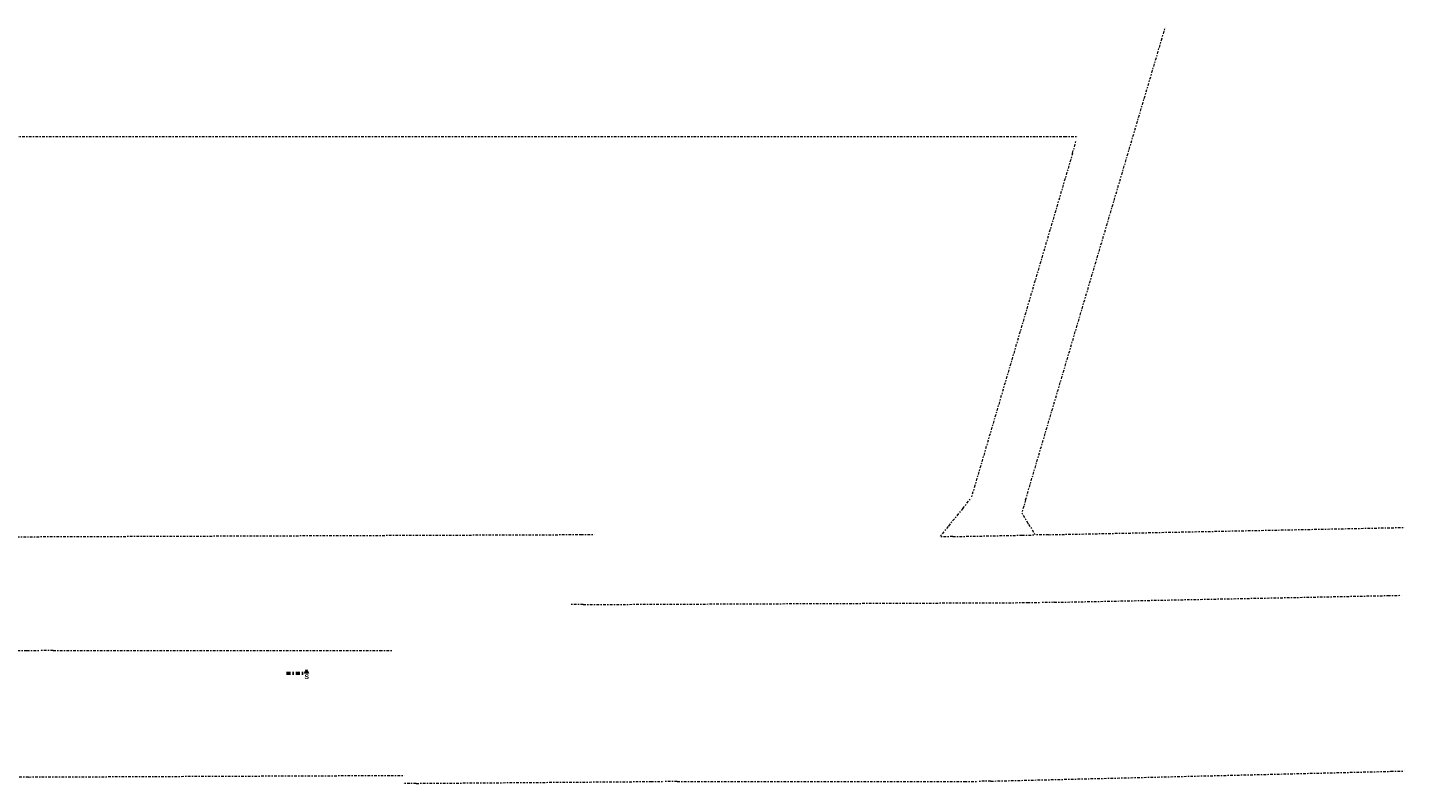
# Model space of a CAD drawing. Header units: metres. Extents: x -167 to 233, y -155 to 122.
# Tile 68 of 68: x 129 to 233, y 0 to 57. Entities that reach past the tile are written whole.
import ezdxf

# ---------------------------------------------------------------- set-up
doc = ezdxf.new("R2010")
doc.units = ezdxf.units.M
doc.header["$MEASUREMENT"] = 0
doc.linetypes.add('Raster', pattern=[0.4, 0.2, -0.1, 0, -0.1])
doc.linetypes.add('Schnittlinie', pattern=[0.6, 0.3, -0.15, 0, -0.15])
doc.layers.add('60 Grenzen', color=7, linetype='Continuous')
doc.layers.add('98 Schnitt Marker', color=7, linetype='Continuous')
doc.styles.add('ERSTELLTER_STIL_2', font='arial.ttf')

# ---------------------------------------------------------------- blocks, each defined once
blk = doc.blocks.new('Standard-Rastermarker')
at = {"layer": '60 Grenzen', "color": 7, "linetype": 'Raster', "lineweight": 13}
for p, q in [((1, 0), (0, 0)), ((1, 0), (27.05, 0)), ((27.05, 0), (28.05, 0))]:
    blk.add_line(p, q, dxfattribs=at)
blk = doc.blocks.new('Standard-Rastermarker_2')
at = {"layer": '60 Grenzen', "color": 7, "linetype": 'Raster', "lineweight": 13}
for p, q in [((1, 0), (0, 0)), ((1, 0), (2.75, 0)), ((2.75, 0), (3.75, 0))]:
    blk.add_line(p, q, dxfattribs=at)
blk = doc.blocks.new('Standard-Rastermarker_19')
at = {"layer": '60 Grenzen', "color": 8, "linetype": 'Raster', "lineweight": 18}
for p, q in [((1, 0), (0, 0)), ((1, 0), (34.43, 0)), ((34.43, 0), (35.43, 0))]:
    blk.add_line(p, q, dxfattribs=at)
blk = doc.blocks.new('Standard-Rastermarker_20')
at = {"layer": '60 Grenzen', "color": 8, "linetype": 'Raster', "lineweight": 18}
for p, q in [((1, 0), (0, 0)), ((1, 0), (26.11, 0)), ((26.11, 0), (27.11, 0))]:
    blk.add_line(p, q, dxfattribs=at)
blk = doc.blocks.new('Standard-Rastermarker_21')
at = {"layer": '60 Grenzen', "color": 8, "linetype": 'Raster', "lineweight": 18}
for p, q in [((1, 0), (0, 0)), ((1, 0), (6.18, 0)), ((6.18, 0), (7.18, 0))]:
    blk.add_line(p, q, dxfattribs=at)
blk = doc.blocks.new('Standard-Rastermarker_22')
at = {"layer": '60 Grenzen', "color": 8, "linetype": 'Raster', "lineweight": 18}
for p, q in [((0.95, 0), (0, 0)), ((0.95, 0), (1, 0)), ((1, 0), (1.95, 0))]:
    blk.add_line(p, q, dxfattribs=at)
blk = doc.blocks.new('Standard-Rastermarker_23')
at = {"layer": '60 Grenzen', "color": 8, "linetype": 'Raster', "lineweight": 18}
for p, q in [((1, 0), (0, 0)), ((1, 0), (37.06, 0)), ((37.06, 0), (38.06, 0))]:
    blk.add_line(p, q, dxfattribs=at)
blk = doc.blocks.new('Standard-Rastermarker_24')
at = {"layer": '60 Grenzen', "color": 8, "linetype": 'Raster', "lineweight": 18}
for p, q in [((1, 0), (0, 0)), ((1, 0), (26.79, 0)), ((26.79, 0), (27.79, 0))]:
    blk.add_line(p, q, dxfattribs=at)
blk = doc.blocks.new('Standard-Rastermarker_32')
at = {"layer": '60 Grenzen', "color": 8, "linetype": 'Raster', "lineweight": 18}
for p, q in [((1, 0), (0, 0)), ((1, 0), (28.27, 0)), ((28.27, 0), (29.27, 0))]:
    blk.add_line(p, q, dxfattribs=at)
blk = doc.blocks.new('Standard-Rastermarker_33')
at = {"layer": '60 Grenzen', "color": 8, "linetype": 'Raster', "lineweight": 18}
for p, q in [((1, 0), (0, 0)), ((1, 0), (18.63, 0)), ((18.63, 0), (19.63, 0))]:
    blk.add_line(p, q, dxfattribs=at)
blk = doc.blocks.new('Standard-Rastermarker_34')
at = {"layer": '60 Grenzen', "color": 8, "linetype": 'Raster', "lineweight": 18}
for p, q in [((1, 0), (0, 0)), ((1, 0), (22.6, 0)), ((22.6, 0), (23.6, 0))]:
    blk.add_line(p, q, dxfattribs=at)
blk = doc.blocks.new('Standard-Rastermarker_35')
at = {"layer": '60 Grenzen', "color": 8, "linetype": 'Raster', "lineweight": 18}
for p, q in [((1, 0), (0, 0)), ((1, 0), (31.09, 0)), ((31.09, 0), (32.09, 0))]:
    blk.add_line(p, q, dxfattribs=at)
blk = doc.blocks.new('Standard-Rastermarker_141')
at = {"layer": '60 Grenzen', "color": 7, "linetype": 'Raster', "lineweight": 13}
for p, q in [((1, 0), (0, 0)), ((1, 0), (146.94, 0)), ((146.94, 0), (147.94, 0))]:
    blk.add_line(p, q, dxfattribs=at)
blk = doc.blocks.new('Standard-Rastermarker_146')
at = {"layer": '60 Grenzen', "color": 7, "linetype": 'Raster', "lineweight": 13}
for p, q in [((1, 0), (0, 0)), ((1, 0), (21.7, 0)), ((21.7, 0), (22.7, 0))]:
    blk.add_line(p, q, dxfattribs=at)
blk = doc.blocks.new('Standard-Rastermarker_147')
at = {"layer": '60 Grenzen', "color": 7, "linetype": 'Raster', "lineweight": 13}
for p, q in [((1, 0), (0, 0)), ((1, 0), (25.56, 0)), ((25.56, 0), (26.56, 0))]:
    blk.add_line(p, q, dxfattribs=at)
blk = doc.blocks.new('Standard-Rastermarker_151')
at = {"layer": '60 Grenzen', "color": 7, "linetype": 'Raster', "lineweight": 13}
for p, q in [((1, 0), (0, 0)), ((1, 0), (204.9, 0)), ((204.9, 0), (205.9, 0))]:
    blk.add_line(p, q, dxfattribs=at)

msp = doc.modelspace()

# ---------------------------------------------------------------- hatches: boundary and pattern name
at = {"layer": '98 Schnitt Marker', "linetype": 'Continuous', "lineweight": 0, "true_color": 0x000000}
msp.add_hatch(color=18, dxfattribs=at).paths.add_polyline_path([(150.377, 8.624), (150.227, 8.924), (150.077, 8.624)])

# ---------------------------------------------------------------- linework, layer by layer
at = {"layer": '98 Schnitt Marker', "color": 7, "linetype": 'Schnittlinie', "lineweight": 50}
msp.add_line((148.727, 8.624), (150.077, 8.624), dxfattribs=at)
at = {"layer": '98 Schnitt Marker', "color": 7, "linetype": 'Continuous', "lineweight": 13, "flags": 128}
msp.add_lwpolyline([(150.377, 8.624), (150.077, 8.624), (150.227, 8.924)], close=True, dxfattribs=at)

# ---------------------------------------------------------------- block references
at = {"layer": '60 Grenzen', "color": 7, "linetype": 'Continuous', "lineweight": 18}
for name, p, rotation in [('Standard-Rastermarker_23', (204.026, 20.709), 73.53661220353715), ('Standard-Rastermarker', (208.125, 48.717), 253.6141780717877), ('Standard-Rastermarker_2', (200.211, 21.802), 230.90009652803), ('Standard-Rastermarker_22', (205.024, 19.034), 120.7961733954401), ('Standard-Rastermarker_141', (23.922, 18.494), 0.2212804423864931), ('Standard-Rastermarker_21', (197.843, 18.889), 1.16082714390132), ('Standard-Rastermarker_24', (205.024, 19.034), 1.160827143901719), ('Standard-Rastermarker_19', (170.027, 13.794), 0.2486016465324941), ('Standard-Rastermarker_20', (205.453, 13.948), 1.153196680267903), ('Standard-Rastermarker_146', (107.476, 10.356), 359.9729272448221), ('Standard-Rastermarker_147', (130.174, 10.345), 0.005719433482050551), ('Standard-Rastermarker_35', (200.706, 0.492), 1.401678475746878), ('Standard-Rastermarker_32', (128.299, 0.82), 0.2486016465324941), ('Standard-Rastermarker_33', (157.48, 0.339), 0.4486024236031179)]:
    msp.add_blockref(name, p, dxfattribs=dict(at, rotation=rotation))
for name, p in [('Standard-Rastermarker_151', (2.342, 48.999)), ('Standard-Rastermarker_34', (177.106, 0.492))]:
    msp.add_blockref(name, p, dxfattribs=at)

# ---------------------------------------------------------------- texts
at = {"layer": '98 Schnitt Marker', "color": 7, "lineweight": 13, "insert": (150.406, 8.189), "char_height": 0.35, "attachment_point": 9, "style": 'ERSTELLTER_STIL_2'}
msp.add_mtext('\\A1;{\\pqr;\\pt0;\\fArial|b1|i0|c0|p0;\\W1.000000;S}', dxfattribs=at)

doc.saveas('drawing.dxf')
